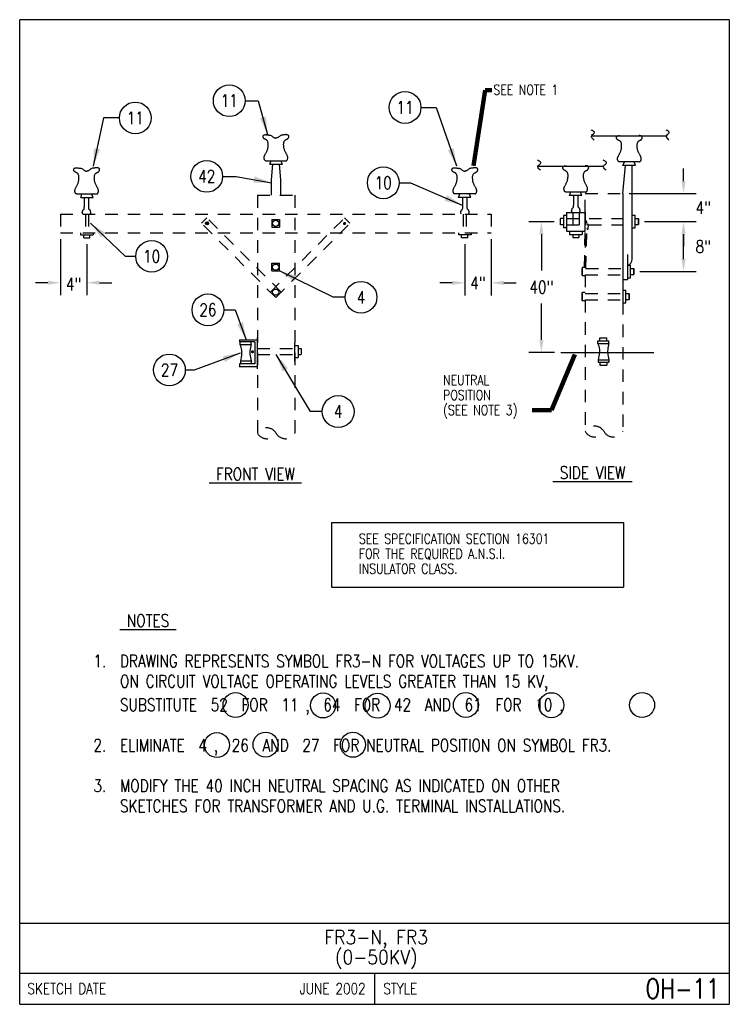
# Model space of a CAD drawing. Extents: x 0 to 7.1, y 0 to 9.85.
import ezdxf
from ezdxf.enums import TextEntityAlignment as Align

# ---------------------------------------------------------------- set-up
doc = ezdxf.new("R2010")
doc.units = 0
doc.header["$MEASUREMENT"] = 0
doc.linetypes.add('HIDDEN2', pattern=[0.1875, 0.125, -0.0625])
doc.layers.add('E-DETL', color=2, linetype='CONTINUOUS')
doc.layers.add('E-DETL-TEXT', color=3, linetype='CONTINUOUS')
doc.styles.add('ROMANS', font='ROMANS.SHX', dxfattribs={"width": 0.8})
doc.styles.get("Standard").update_dxf_attribs({"font": 'ROMANS.SHX', "width": 0.8, "height": 0.125})
doc.dimstyles.get("Standard").update_dxf_attribs({"dimtxt": 0.18, "dimasz": 0.18, "dimexe": 0.18, "dimexo": 0.0625, "dimgap": 0.09, "dimtad": 0, "dimtih": 1, "dimtoh": 1, "dimdec": 4, "dimzin": 0, "dimdsep": 46, "dimtxsty": 'Standard', "dimcen": 0.09, "dimadec": 0, "dimazin": 0, "dimtfac": 1, "dimtdec": 4, "dimtofl": 0, "dimtmove": 0, "dimatfit": 3, "dimfxl": 0, "dimtolj": 1, "dimtzin": 0, "dimarcsym": 0})

msp = doc.modelspace()

# ---------------------------------------------------------------- linework, layer by layer
at = {"layer": 'E-DETL'}
for p, q in [((7.1036, 9.8484), (0, 9.8484)), ((0, 0), (0, 9.8484)), ((7.1036, 9.8484), (7.1036, 0)), ((5.7313, 8.6878), (6.4813, 8.6878)), ((5.1893, 8.3835), (5.8462, 8.3835)), ((5.4433, 7.8901), (5.4433, 7.7651)), ((5.4745, 7.8901), (5.4433, 7.8901)), ((5.4745, 7.9213), (5.4745, 7.7338)), ((5.4745, 7.9213), (5.662, 7.9213)), ((5.662, 7.7338), (5.662, 7.9213)), ((6.1308, 7.8919), (6.162, 7.8919)), ((6.162, 7.7669), (6.162, 7.8919)), ((2.5253, 7.849), (2.5253, 7.7724)), ((2.5253, 7.849), (2.6018, 7.849)), ((2.6018, 7.849), (2.6018, 7.7724)), ((5.412, 7.8588), (5.412, 7.7972)), ((5.4433, 7.8588), (5.412, 7.8588)), ((5.4433, 7.7972), (5.4122, 7.7972)), ((6.162, 7.8597), (6.193, 7.8597)), ((6.162, 7.7982), (6.1933, 7.7982)), ((6.1933, 7.8597), (6.1933, 7.7982)), ((6.1933, 7.7982), (6.1933, 7.8597)), ((2.5253, 7.7724), (2.6018, 7.7724)), ((5.4745, 7.7651), (5.4433, 7.7651)), ((5.4745, 7.7338), (5.662, 7.7338)), ((6.1308, 7.7669), (6.162, 7.7669)), ((5.6308, 7.0372), (5.6308, 7.1188)), ((5.6308, 7.1088), (5.6308, 7.0472)), ((5.662, 7.1188), (5.631, 7.1188)), ((6.037, 7.1677), (6.037, 7.0153)), ((6.037, 7.1419), (6.0683, 7.1419)), ((6.0683, 7.0169), (6.0683, 7.1419)), ((6.0683, 7.1097), (6.0993, 7.1097)), ((6.0995, 7.0482), (6.0995, 7.1097)), ((6.0995, 7.1097), (6.0995, 7.0482)), ((5.662, 7.0372), (5.6308, 7.0372)), ((6.037, 7.0169), (6.0683, 7.0169)), ((6.0683, 7.0482), (6.0995, 7.0482)), ((2.755, 6.4321), (2.755, 6.617)), ((5.4169, 6.5196), (6.3473, 6.5196)), ((3.1224, 4.8205), (6.0438, 4.8205)), ((3.1224, 4.8205), (3.1224, 4.1714)), ((6.0438, 4.8205), (6.0438, 4.1714)), ((3.1224, 4.1714), (6.0438, 4.1714)), ((0, 0.8125), (7.1036, 0.8125)), ((0, 0.3125), (7.1036, 0.3125)), ((3.5518, 0.3125), (3.5518, 0)), ((0, 0), (7.1036, 0))]:
    msp.add_line(p, q, dxfattribs=at)
at = {"layer": 'E-DETL', "color": 4}
for p, q in [((2.4641, 8.4369), (2.6634, 8.4369)), ((2.5054, 8.4017), (2.5173, 8.4362)), ((2.5054, 8.4017), (2.6295, 8.4017)), ((2.5206, 8.2482), (2.534, 8.4017)), ((2.6143, 8.2482), (2.6009, 8.4017)), ((2.6295, 8.4017), (2.6148, 8.4372)), ((6.2042, 8.4267), (6.0049, 8.4267)), ((6.037, 8.1088), (6.0638, 8.3888)), ((6.0388, 8.3916), (6.0535, 8.4271)), ((6.1628, 8.3916), (6.0388, 8.3916)), ((6.1308, 7.4521), (6.1308, 8.3888)), ((6.1628, 8.3916), (6.151, 8.4261)), ((2.5206, 8.092), (2.5206, 8.2482)), ((2.6143, 8.092), (2.6143, 8.2482)), ((0.5694, 8.1056), (0.7687, 8.1056)), ((0.6108, 8.0704), (0.6227, 8.1049)), ((0.7348, 8.0704), (0.7202, 8.1059)), ((4.5576, 8.1056), (4.3583, 8.1056)), ((4.3922, 8.0704), (4.4069, 8.1059)), ((4.5163, 8.0704), (4.5044, 8.1049)), ((5.6675, 8.1247), (5.4682, 8.1247)), ((5.5022, 8.0895), (5.5168, 8.125)), ((5.6262, 8.0895), (5.5022, 8.0895)), ((5.6262, 8.0895), (5.6143, 8.124)), ((6.037, 8.1088), (6.037, 7.2495)), ((0.6108, 8.0704), (0.7348, 8.0704)), ((4.5163, 8.0704), (4.3922, 8.0704)), ((0.6092, 7.717), (0.6092, 7.6973)), ((0.6092, 7.6973), (0.7342, 7.6973)), ((0.6413, 7.666), (0.6413, 7.6973)), ((0.7038, 7.666), (0.7038, 7.6973)), ((0.7342, 7.717), (0.7342, 7.6973)), ((4.3928, 7.717), (4.3928, 7.6973)), ((4.5178, 7.6973), (4.3928, 7.6973)), ((4.4232, 7.666), (4.4232, 7.6973)), ((4.4857, 7.666), (4.4857, 7.6973)), ((4.5178, 7.717), (4.5178, 7.6973)), ((5.5044, 7.7325), (5.5044, 7.7013)), ((5.5044, 7.7013), (5.6294, 7.7013)), ((5.5357, 7.7013), (5.5357, 7.67)), ((5.5973, 7.7013), (5.5973, 7.6702)), ((5.6294, 7.7325), (5.6294, 7.7013)), ((0.6413, 7.666), (0.7038, 7.666)), ((4.4857, 7.666), (4.4232, 7.666)), ((5.5357, 7.67), (5.5973, 7.67)), ((6.0839, 7.4995), (6.0839, 7.2495)), ((2.5253, 7.3349), (2.5253, 7.4115)), ((2.5253, 7.4115), (2.6018, 7.4115)), ((2.6018, 7.3349), (2.6018, 7.4115)), ((6.0839, 7.3919), (6.1151, 7.3919)), ((6.1151, 7.2669), (6.1151, 7.3919)), ((2.5253, 7.3349), (2.6018, 7.3349)), ((5.6308, 7.3688), (5.6308, 7.2872)), ((5.6308, 7.2972), (5.6308, 7.3588)), ((5.662, 7.3688), (5.631, 7.3688)), ((6.1151, 7.3597), (6.1462, 7.3597)), ((6.1151, 7.2982), (6.1464, 7.2982)), ((6.1464, 7.3597), (6.1464, 7.2982)), ((6.1464, 7.2982), (6.1464, 7.3597)), ((5.662, 7.2872), (5.6308, 7.2872)), ((6.037, 7.2495), (6.0839, 7.2495)), ((6.0839, 7.2669), (6.1151, 7.2669)), ((2.3541, 6.6264), (2.1993, 6.6264)), ((2.2008, 6.6466), (2.3773, 6.6466)), ((2.2008, 6.6466), (2.2008, 6.6264)), ((2.2046, 6.5999), (2.3166, 6.5999)), ((2.2057, 6.5991), (2.2057, 6.6263)), ((2.3158, 6.5999), (2.3158, 6.6264)), ((2.3541, 6.6264), (2.3541, 6.407)), ((2.3795, 6.3575), (2.3795, 6.6707)), ((5.7864, 6.6109), (5.8984, 6.6109)), ((5.7876, 6.61), (5.7876, 6.6372)), ((5.7876, 6.6372), (5.8977, 6.6372)), ((5.8076, 6.6372), (5.8076, 6.6672)), ((5.8076, 6.6672), (5.8776, 6.6672)), ((5.8776, 6.6372), (5.8776, 6.6672)), ((5.8977, 6.6109), (5.8977, 6.6373)), ((2.755, 6.5899), (2.7862, 6.5899)), ((2.7862, 6.5899), (2.7862, 6.469)), ((2.7862, 6.5607), (2.8175, 6.5607)), ((2.8175, 6.5607), (2.8175, 6.4982)), ((2.3541, 6.407), (2.1993, 6.407)), ((2.1993, 6.407), (2.1993, 6.3783)), ((2.2088, 6.4345), (2.2088, 6.4132)), ((2.2096, 6.436), (2.3167, 6.436)), ((2.3166, 6.4368), (2.3166, 6.4097)), ((2.755, 6.469), (2.7862, 6.469)), ((2.7862, 6.4982), (2.8175, 6.4982)), ((5.7907, 6.4454), (5.7907, 6.4241)), ((5.7907, 6.4241), (5.8984, 6.4241)), ((5.7914, 6.4469), (5.8986, 6.4469)), ((5.8076, 6.4218), (5.8076, 6.3918)), ((5.8776, 6.4218), (5.8776, 6.3918)), ((5.8984, 6.4477), (5.8984, 6.4241)), ((2.1971, 6.3783), (2.3795, 6.3783)), ((5.8076, 6.3918), (5.8776, 6.3918))]:
    msp.add_line(p, q, dxfattribs=at)
at = {"layer": 'E-DETL', "linetype": 'HIDDEN2'}
for p, q in [((2.38, 8.092), (2.38, 5.7115)), ((2.38, 8.092), (2.755, 8.092)), ((2.755, 8.092), (2.755, 5.7115)), ((5.662, 7.9213), (5.662, 8.1088)), ((5.662, 8.1088), (6.037, 8.1088)), ((0.4073, 7.9045), (4.7198, 7.9045)), ((0.4073, 7.9045), (0.4073, 7.717)), ((4.7198, 7.9045), (4.7198, 7.717)), ((5.662, 7.9213), (5.662, 7.3688)), ((1.8209, 7.8117), (1.875, 7.8658)), ((2.5635, 7.0691), (1.8209, 7.8117)), ((2.6176, 7.1232), (1.875, 7.8658)), ((2.5094, 7.1232), (3.252, 7.8658)), ((2.5635, 7.0691), (3.3061, 7.8117)), ((3.252, 7.8658), (3.3061, 7.8117)), ((5.4745, 7.8588), (6.037, 7.8588)), ((5.4745, 7.7963), (6.037, 7.7963)), ((5.6534, 7.3688), (5.6631, 7.8263)), ((5.6684, 7.3588), (5.6783, 7.826)), ((5.6921, 7.7603), (5.6928, 7.7936)), ((0.4073, 7.717), (4.7198, 7.717)), ((5.662, 7.2972), (5.662, 7.1088)), ((6.037, 7.2495), (6.037, 5.7284)), ((5.662, 7.1088), (6.037, 7.1088)), ((5.662, 7.0463), (6.037, 7.0463)), ((5.662, 7.0463), (5.662, 5.7284))]:
    msp.add_line(p, q, dxfattribs=at)
at = {"layer": 'E-DETL', "color": 4, "linetype": 'HIDDEN2'}
for p, q in [((0.6573, 7.9045), (0.6573, 7.717)), ((0.6885, 7.9045), (0.6885, 7.717)), ((4.4385, 7.9045), (4.4385, 7.717)), ((4.4698, 7.9045), (4.4698, 7.717)), ((5.537, 7.9213), (5.537, 7.7338)), ((5.5995, 7.9213), (5.5995, 7.7338)), ((5.662, 7.2963), (6.037, 7.2963)), ((5.6684, 7.3588), (6.037, 7.3588)), ((2.38, 6.5607), (2.755, 6.5607)), ((2.38, 6.4982), (2.755, 6.4982))]:
    msp.add_line(p, q, dxfattribs=at)
at = {"layer": 'E-DETL', "color": 4}
for points in [[(2.4641, 8.4369), (2.4625, 8.4371), (2.4609, 8.4374), (2.4593, 8.4379), (2.4578, 8.4387), (2.4561, 8.4399), (2.4545, 8.4418), (2.4528, 8.4443), (2.4513, 8.4472), (2.4499, 8.4505), (2.4487, 8.4542), (2.4477, 8.4581), (2.4471, 8.4623), (2.4468, 8.4666), (2.4469, 8.471), (2.4475, 8.4754), (2.4485, 8.4799), (2.4499, 8.4844), (2.4516, 8.489), (2.4537, 8.4936), (2.4562, 8.4984), (2.4588, 8.5034), (2.4617, 8.5085), (2.4647, 8.5138), (2.4677, 8.5193), (2.4706, 8.525), (2.4735, 8.531), (2.4761, 8.5371), (2.4786, 8.5433), (2.4807, 8.5494), (2.4825, 8.5553), (2.484, 8.561), (2.4851, 8.5665), (2.4859, 8.5721), (2.4866, 8.5779), (2.4871, 8.5839), (2.4875, 8.5903), (2.4878, 8.597), (2.4878, 8.6037), (2.4875, 8.6103), (2.4867, 8.6166), (2.4855, 8.6225), (2.4838, 8.6278), (2.4817, 8.6326), (2.4792, 8.6368), (2.4764, 8.6404), (2.4733, 8.6434), (2.47, 8.6458), (2.4666, 8.6479), (2.4632, 8.6496), (2.46, 8.6511), (2.4569, 8.6524), (2.4541, 8.6537), (2.4515, 8.655), (2.4492, 8.6563), (2.4472, 8.6577), (2.4455, 8.6593), (2.444, 8.6609), (2.4428, 8.6626), (2.4416, 8.6644), (2.4405, 8.6661), (2.4394, 8.6678), (2.4384, 8.6695), (2.4374, 8.6714), (2.4367, 8.6733), (2.4361, 8.6755), (2.4357, 8.678), (2.4357, 8.6806), (2.436, 8.6833), (2.4368, 8.686), (2.4381, 8.6885), (2.4401, 8.6909), (2.4425, 8.693), (2.4454, 8.6948), (2.4486, 8.6963), (2.4521, 8.6975), (2.4558, 8.6982), (2.4596, 8.6987), (2.4634, 8.6987), (2.4672, 8.6985), (2.4708, 8.698)], [(2.4708, 8.698), (2.4743, 8.6974), (2.4779, 8.6968), (2.4818, 8.6963), (2.486, 8.6958), (2.4906, 8.6953), (2.4957, 8.6948), (2.5012, 8.6942), (2.5068, 8.6933), (2.5123, 8.6919), (2.5175, 8.6898), (2.5223, 8.6869), (2.5267, 8.6835), (2.5308, 8.6799), (2.5349, 8.6764), (2.539, 8.6733), (2.5432, 8.6708), (2.5474, 8.6689), (2.5513, 8.6675), (2.5549, 8.6665), (2.5579, 8.6656), (2.5602, 8.6648), (2.562, 8.6642), (2.5633, 8.6635), (2.5643, 8.6629), (2.5651, 8.6623)], [(2.6595, 8.698), (2.656, 8.6974), (2.6523, 8.6968), (2.6485, 8.6963), (2.6443, 8.6958), (2.6397, 8.6953), (2.6345, 8.6948), (2.6291, 8.6942), (2.6235, 8.6933), (2.618, 8.6919), (2.6128, 8.6898), (2.608, 8.6869), (2.6036, 8.6835), (2.5994, 8.6799), (2.5954, 8.6764), (2.5913, 8.6733), (2.5871, 8.6708), (2.5829, 8.6689), (2.579, 8.6675), (2.5754, 8.6665), (2.5724, 8.6656), (2.57, 8.6648), (2.5683, 8.6642), (2.567, 8.6635), (2.566, 8.6629), (2.5651, 8.6623)], [(2.6662, 8.4369), (2.6678, 8.4371), (2.6694, 8.4374), (2.6709, 8.4379), (2.6725, 8.4387), (2.6741, 8.4399), (2.6758, 8.4418), (2.6774, 8.4443), (2.679, 8.4472), (2.6804, 8.4505), (2.6816, 8.4542), (2.6826, 8.4581), (2.6832, 8.4623), (2.6834, 8.4666), (2.6833, 8.471), (2.6828, 8.4754), (2.6818, 8.4799), (2.6804, 8.4844), (2.6786, 8.489), (2.6765, 8.4936), (2.6741, 8.4984), (2.6714, 8.5034), (2.6686, 8.5085), (2.6656, 8.5138), (2.6626, 8.5193), (2.6597, 8.525), (2.6568, 8.531), (2.6542, 8.5371), (2.6517, 8.5433), (2.6496, 8.5494), (2.6478, 8.5553), (2.6463, 8.561), (2.6452, 8.5665), (2.6443, 8.5721), (2.6437, 8.5779), (2.6432, 8.5839), (2.6428, 8.5903), (2.6425, 8.597), (2.6425, 8.6037), (2.6428, 8.6103), (2.6435, 8.6166), (2.6448, 8.6225), (2.6465, 8.6278), (2.6486, 8.6326), (2.6511, 8.6368), (2.6539, 8.6404), (2.657, 8.6434), (2.6603, 8.6458), (2.6637, 8.6479), (2.6671, 8.6496), (2.6703, 8.6511), (2.6734, 8.6524), (2.6762, 8.6537), (2.6788, 8.655), (2.681, 8.6563), (2.6831, 8.6577), (2.6848, 8.6593), (2.6862, 8.6609), (2.6875, 8.6626), (2.6887, 8.6644), (2.6898, 8.6661), (2.6909, 8.6678), (2.6919, 8.6695), (2.6928, 8.6714), (2.6936, 8.6733), (2.6942, 8.6755), (2.6946, 8.678), (2.6946, 8.6806), (2.6943, 8.6833), (2.6935, 8.686), (2.6921, 8.6885), (2.6902, 8.6909), (2.6878, 8.693), (2.6849, 8.6948), (2.6817, 8.6963), (2.6782, 8.6975), (2.6745, 8.6982), (2.6707, 8.6987), (2.6669, 8.6987), (2.6631, 8.6985), (2.6595, 8.698)], [(6.0021, 8.4267), (6.0005, 8.427), (5.9989, 8.4273), (5.9974, 8.4277), (5.9958, 8.4285), (5.9941, 8.4298), (5.9925, 8.4317), (5.9908, 8.4341), (5.9893, 8.4371), (5.9879, 8.4404), (5.9867, 8.4441), (5.9857, 8.448), (5.9851, 8.4521), (5.9848, 8.4564), (5.985, 8.4608), (5.9855, 8.4653), (5.9865, 8.4698), (5.9879, 8.4743), (5.9896, 8.4789), (5.9918, 8.4835), (5.9942, 8.4883), (5.9968, 8.4932), (5.9997, 8.4984), (6.0027, 8.5037), (6.0057, 8.5092), (6.0086, 8.5149), (6.0115, 8.5209), (6.0141, 8.527), (6.0166, 8.5331), (6.0187, 8.5392), (6.0205, 8.5452), (6.022, 8.5508), (6.0231, 8.5564), (6.0239, 8.562), (6.0246, 8.5677), (6.0251, 8.5738), (6.0255, 8.5802), (6.0258, 8.5869), (6.0258, 8.5936), (6.0255, 8.6002), (6.0247, 8.6065), (6.0235, 8.6124), (6.0218, 8.6177), (6.0197, 8.6225), (6.0172, 8.6267), (6.0144, 8.6302), (6.0113, 8.6332), (6.008, 8.6357), (6.0046, 8.6377), (6.0012, 8.6395), (5.998, 8.6409), (5.9949, 8.6423), (5.9921, 8.6436), (5.9895, 8.6449), (5.9872, 8.6462), (5.9852, 8.6476), (5.9835, 8.6491), (5.9821, 8.6508), (5.9808, 8.6525), (5.9796, 8.6542), (5.9785, 8.656), (5.9774, 8.6577), (5.9764, 8.6594), (5.9755, 8.6612), (5.9747, 8.6632), (5.9741, 8.6654), (5.9737, 8.6678), (5.9737, 8.6705), (5.974, 8.6732), (5.9748, 8.6758), (5.9762, 8.6784), (5.9781, 8.6808), (5.9805, 8.6829), (5.9834, 8.6847), (5.9866, 8.6862), (5.9901, 8.6873), (5.9938, 8.6881), (5.9976, 8.6885), (6.0014, 8.6886), (6.0052, 8.6884), (6.0088, 8.6878)], [(6.2042, 8.4267), (6.2058, 8.427), (6.2074, 8.4273), (6.2089, 8.4277), (6.2105, 8.4285), (6.2122, 8.4298), (6.2138, 8.4317), (6.2155, 8.4341), (6.217, 8.4371), (6.2184, 8.4404), (6.2196, 8.4441), (6.2206, 8.448), (6.2212, 8.4521), (6.2215, 8.4564), (6.2213, 8.4608), (6.2208, 8.4653), (6.2198, 8.4698), (6.2184, 8.4743), (6.2167, 8.4789), (6.2145, 8.4835), (6.2121, 8.4883), (6.2095, 8.4932), (6.2066, 8.4984), (6.2036, 8.5037), (6.2006, 8.5092), (6.1977, 8.5149), (6.1948, 8.5209), (6.1922, 8.527), (6.1897, 8.5331), (6.1876, 8.5392), (6.1858, 8.5452), (6.1843, 8.5508), (6.1832, 8.5564), (6.1824, 8.562), (6.1817, 8.5677), (6.1812, 8.5738), (6.1808, 8.5802), (6.1805, 8.5869), (6.1805, 8.5936), (6.1808, 8.6002), (6.1816, 8.6065), (6.1828, 8.6124), (6.1845, 8.6177), (6.1866, 8.6225), (6.1891, 8.6267), (6.1919, 8.6302), (6.195, 8.6332), (6.1983, 8.6357), (6.2017, 8.6377), (6.2051, 8.6395), (6.2083, 8.6409), (6.2114, 8.6423), (6.2142, 8.6436), (6.2168, 8.6449), (6.2191, 8.6462), (6.2211, 8.6476), (6.2228, 8.6491), (6.2242, 8.6508), (6.2255, 8.6525), (6.2267, 8.6542), (6.2278, 8.656), (6.2289, 8.6577), (6.2299, 8.6594), (6.2308, 8.6612), (6.2316, 8.6632), (6.2322, 8.6654), (6.2326, 8.6678), (6.2326, 8.6705), (6.2323, 8.6732), (6.2315, 8.6758), (6.2301, 8.6784), (6.2282, 8.6808), (6.2258, 8.6829), (6.2229, 8.6847), (6.2197, 8.6862), (6.2162, 8.6873), (6.2125, 8.6881), (6.2087, 8.6885), (6.2049, 8.6886), (6.2011, 8.6884), (6.1975, 8.6878)], [(5.4655, 8.1247), (5.4639, 8.1249), (5.4623, 8.1252), (5.4607, 8.1257), (5.4591, 8.1265), (5.4575, 8.1278), (5.4558, 8.1297), (5.4542, 8.1321), (5.4526, 8.135), (5.4512, 8.1384), (5.45, 8.142), (5.4491, 8.146), (5.4485, 8.1501), (5.4482, 8.1544), (5.4483, 8.1588), (5.4488, 8.1633), (5.4498, 8.1677), (5.4512, 8.1722), (5.453, 8.1768), (5.4551, 8.1815), (5.4575, 8.1863), (5.4602, 8.1912), (5.4631, 8.1963), (5.466, 8.2016), (5.469, 8.2071), (5.472, 8.2129), (5.4748, 8.2188), (5.4775, 8.225), (5.4799, 8.2311), (5.4821, 8.2372), (5.4839, 8.2431), (5.4853, 8.2488), (5.4864, 8.2544), (5.4873, 8.26), (5.4879, 8.2657), (5.4885, 8.2717), (5.4889, 8.2781), (5.4891, 8.2848), (5.4892, 8.2916), (5.4888, 8.2982), (5.4881, 8.3045), (5.4869, 8.3103), (5.4852, 8.3156), (5.4831, 8.3204), (5.4806, 8.3246), (5.4777, 8.3282), (5.4746, 8.3312), (5.4713, 8.3337), (5.468, 8.3357), (5.4646, 8.3374), (5.4613, 8.3389), (5.4583, 8.3403), (5.4555, 8.3416), (5.4529, 8.3428), (5.4506, 8.3442), (5.4486, 8.3456), (5.4469, 8.3471), (5.4454, 8.3487), (5.4441, 8.3504), (5.4429, 8.3522), (5.4419, 8.3539), (5.4408, 8.3556), (5.4397, 8.3574), (5.4388, 8.3592), (5.438, 8.3612), (5.4374, 8.3633), (5.4371, 8.3658), (5.437, 8.3684), (5.4374, 8.3711), (5.4382, 8.3738), (5.4395, 8.3764), (5.4414, 8.3787), (5.4439, 8.3808), (5.4467, 8.3827), (5.45, 8.3841), (5.4535, 8.3853), (5.4572, 8.3861), (5.461, 8.3865), (5.4648, 8.3866), (5.4685, 8.3863), (5.4721, 8.3858)], [(5.6675, 8.1247), (5.6691, 8.1249), (5.6707, 8.1252), (5.6723, 8.1257), (5.6739, 8.1265), (5.6755, 8.1278), (5.6772, 8.1297), (5.6788, 8.1321), (5.6804, 8.135), (5.6818, 8.1384), (5.683, 8.142), (5.6839, 8.146), (5.6845, 8.1501), (5.6848, 8.1544), (5.6847, 8.1588), (5.6842, 8.1633), (5.6832, 8.1677), (5.6818, 8.1722), (5.68, 8.1768), (5.6779, 8.1815), (5.6755, 8.1863), (5.6728, 8.1912), (5.6699, 8.1963), (5.667, 8.2016), (5.664, 8.2071), (5.661, 8.2129), (5.6582, 8.2188), (5.6555, 8.225), (5.6531, 8.2311), (5.6509, 8.2372), (5.6491, 8.2431), (5.6477, 8.2488), (5.6466, 8.2544), (5.6457, 8.26), (5.6451, 8.2657), (5.6445, 8.2717), (5.6441, 8.2781), (5.6439, 8.2848), (5.6438, 8.2916), (5.6442, 8.2982), (5.6449, 8.3045), (5.6461, 8.3103), (5.6478, 8.3156), (5.6499, 8.3204), (5.6524, 8.3246), (5.6553, 8.3282), (5.6584, 8.3312), (5.6617, 8.3337), (5.665, 8.3357), (5.6684, 8.3374), (5.6717, 8.3389), (5.6747, 8.3403), (5.6775, 8.3416), (5.6801, 8.3428), (5.6824, 8.3442), (5.6844, 8.3456), (5.6861, 8.3471), (5.6876, 8.3487), (5.6889, 8.3504), (5.69, 8.3522), (5.6911, 8.3539), (5.6922, 8.3556), (5.6933, 8.3574), (5.6942, 8.3592), (5.695, 8.3612), (5.6956, 8.3633), (5.6959, 8.3658), (5.696, 8.3684), (5.6956, 8.3711), (5.6948, 8.3738), (5.6935, 8.3764), (5.6916, 8.3787), (5.6891, 8.3808), (5.6863, 8.3827), (5.683, 8.3841), (5.6795, 8.3853), (5.6758, 8.3861), (5.672, 8.3865), (5.6682, 8.3866), (5.6645, 8.3863), (5.6609, 8.3858)], [(0.5694, 8.1056), (0.5678, 8.1058), (0.5663, 8.1061), (0.5647, 8.1066), (0.5631, 8.1074), (0.5615, 8.1087), (0.5598, 8.1106), (0.5582, 8.113), (0.5566, 8.1159), (0.5552, 8.1192), (0.554, 8.1229), (0.5531, 8.1268), (0.5524, 8.131), (0.5522, 8.1353), (0.5523, 8.1397), (0.5528, 8.1442), (0.5538, 8.1486), (0.5552, 8.1531), (0.557, 8.1577), (0.5591, 8.1624), (0.5615, 8.1672), (0.5642, 8.1721), (0.567, 8.1772), (0.57, 8.1825), (0.573, 8.188), (0.576, 8.1938), (0.5788, 8.1997), (0.5815, 8.2058), (0.5839, 8.212), (0.5861, 8.2181), (0.5879, 8.224), (0.5893, 8.2297), (0.5904, 8.2353), (0.5913, 8.2408), (0.5919, 8.2466), (0.5924, 8.2526), (0.5929, 8.259), (0.5931, 8.2657), (0.5931, 8.2724), (0.5928, 8.2791), (0.5921, 8.2854), (0.5908, 8.2912), (0.5892, 8.2965), (0.587, 8.3013), (0.5846, 8.3055), (0.5817, 8.3091), (0.5786, 8.3121), (0.5753, 8.3146), (0.5719, 8.3166), (0.5686, 8.3183), (0.5653, 8.3198), (0.5623, 8.3212), (0.5594, 8.3225), (0.5569, 8.3237), (0.5546, 8.325), (0.5526, 8.3265), (0.5509, 8.328), (0.5494, 8.3296), (0.5481, 8.3313), (0.5469, 8.3331), (0.5458, 8.3348), (0.5448, 8.3365), (0.5437, 8.3383), (0.5428, 8.3401), (0.542, 8.3421), (0.5414, 8.3442), (0.541, 8.3467), (0.541, 8.3493), (0.5413, 8.352), (0.5422, 8.3547), (0.5435, 8.3573), (0.5454, 8.3596), (0.5478, 8.3617), (0.5507, 8.3635), (0.5539, 8.365), (0.5575, 8.3662), (0.5611, 8.367), (0.5649, 8.3674), (0.5688, 8.3675), (0.5725, 8.3672), (0.5761, 8.3667)], [(0.5761, 8.3667), (0.5796, 8.3661), (0.5833, 8.3655), (0.5871, 8.365), (0.5913, 8.3645), (0.596, 8.364), (0.6011, 8.3635), (0.6065, 8.3629), (0.6121, 8.362), (0.6176, 8.3606), (0.6228, 8.3585), (0.6276, 8.3556), (0.632, 8.3522), (0.6362, 8.3486), (0.6403, 8.3451), (0.6443, 8.342), (0.6485, 8.3395), (0.6527, 8.3377), (0.6567, 8.3363), (0.6602, 8.3352), (0.6633, 8.3343), (0.6656, 8.3336), (0.6673, 8.3329), (0.6686, 8.3322), (0.6696, 8.3316), (0.6705, 8.331)], [(0.7649, 8.3667), (0.7613, 8.3661), (0.7577, 8.3655), (0.7538, 8.365), (0.7496, 8.3645), (0.745, 8.364), (0.7399, 8.3635), (0.7344, 8.3629), (0.7289, 8.362), (0.7233, 8.3606), (0.7181, 8.3585), (0.7134, 8.3556), (0.7089, 8.3522), (0.7048, 8.3486), (0.7007, 8.3451), (0.6966, 8.342), (0.6924, 8.3395), (0.6883, 8.3377), (0.6843, 8.3363), (0.6807, 8.3352), (0.6777, 8.3343), (0.6754, 8.3336), (0.6736, 8.3329), (0.6723, 8.3322), (0.6713, 8.3316), (0.6705, 8.331)], [(0.7715, 8.1056), (0.7731, 8.1058), (0.7747, 8.1061), (0.7763, 8.1066), (0.7779, 8.1074), (0.7795, 8.1087), (0.7811, 8.1106), (0.7828, 8.113), (0.7843, 8.1159), (0.7858, 8.1192), (0.787, 8.1229), (0.7879, 8.1268), (0.7885, 8.131), (0.7888, 8.1353), (0.7887, 8.1397), (0.7881, 8.1442), (0.7872, 8.1486), (0.7858, 8.1531), (0.784, 8.1577), (0.7819, 8.1624), (0.7795, 8.1672), (0.7768, 8.1721), (0.7739, 8.1772), (0.771, 8.1825), (0.768, 8.188), (0.765, 8.1938), (0.7622, 8.1997), (0.7595, 8.2058), (0.7571, 8.212), (0.7549, 8.2181), (0.7531, 8.224), (0.7517, 8.2297), (0.7505, 8.2353), (0.7497, 8.2408), (0.749, 8.2466), (0.7485, 8.2526), (0.7481, 8.259), (0.7478, 8.2657), (0.7478, 8.2724), (0.7481, 8.2791), (0.7489, 8.2854), (0.7501, 8.2912), (0.7518, 8.2965), (0.7539, 8.3013), (0.7564, 8.3055), (0.7592, 8.3091), (0.7623, 8.3121), (0.7656, 8.3146), (0.769, 8.3166), (0.7724, 8.3183), (0.7757, 8.3198), (0.7787, 8.3212), (0.7815, 8.3225), (0.7841, 8.3237), (0.7864, 8.325), (0.7884, 8.3265), (0.7901, 8.328), (0.7916, 8.3296), (0.7929, 8.3313), (0.794, 8.3331), (0.7951, 8.3348), (0.7962, 8.3365), (0.7972, 8.3383), (0.7982, 8.3401), (0.799, 8.3421), (0.7996, 8.3442), (0.7999, 8.3467), (0.8, 8.3493), (0.7996, 8.352), (0.7988, 8.3547), (0.7975, 8.3573), (0.7956, 8.3596), (0.7931, 8.3617), (0.7902, 8.3635), (0.787, 8.365), (0.7835, 8.3662), (0.7798, 8.367), (0.776, 8.3674), (0.7722, 8.3675), (0.7685, 8.3672), (0.7649, 8.3667)], [(4.3555, 8.1056), (4.3539, 8.1058), (4.3523, 8.1061), (4.3508, 8.1066), (4.3492, 8.1074), (4.3476, 8.1087), (4.3459, 8.1106), (4.3443, 8.113), (4.3427, 8.1159), (4.3413, 8.1192), (4.3401, 8.1229), (4.3391, 8.1268), (4.3385, 8.131), (4.3383, 8.1353), (4.3384, 8.1397), (4.3389, 8.1442), (4.3399, 8.1486), (4.3413, 8.1531), (4.3431, 8.1577), (4.3452, 8.1624), (4.3476, 8.1672), (4.3503, 8.1721), (4.3531, 8.1772), (4.3561, 8.1825), (4.3591, 8.188), (4.362, 8.1938), (4.3649, 8.1997), (4.3675, 8.2058), (4.37, 8.212), (4.3721, 8.2181), (4.3739, 8.224), (4.3754, 8.2297), (4.3765, 8.2353), (4.3774, 8.2408), (4.378, 8.2466), (4.3785, 8.2526), (4.3789, 8.259), (4.3792, 8.2657), (4.3792, 8.2724), (4.3789, 8.2791), (4.3782, 8.2854), (4.3769, 8.2912), (4.3752, 8.2965), (4.3731, 8.3013), (4.3706, 8.3055), (4.3678, 8.3091), (4.3647, 8.3121), (4.3614, 8.3146), (4.358, 8.3166), (4.3546, 8.3183), (4.3514, 8.3198), (4.3483, 8.3212), (4.3455, 8.3225), (4.343, 8.3237), (4.3407, 8.325), (4.3387, 8.3265), (4.3369, 8.328), (4.3355, 8.3296), (4.3342, 8.3313), (4.333, 8.3331), (4.3319, 8.3348), (4.3308, 8.3365), (4.3298, 8.3383), (4.3289, 8.3401), (4.3281, 8.3421), (4.3275, 8.3442), (4.3271, 8.3467), (4.3271, 8.3493), (4.3274, 8.352), (4.3282, 8.3547), (4.3296, 8.3573), (4.3315, 8.3596), (4.3339, 8.3617), (4.3368, 8.3635), (4.34, 8.365), (4.3435, 8.3662), (4.3472, 8.367), (4.351, 8.3674), (4.3548, 8.3675), (4.3586, 8.3672), (4.3622, 8.3667)], [(4.3622, 8.3667), (4.3657, 8.3661), (4.3694, 8.3655), (4.3732, 8.365), (4.3774, 8.3645), (4.382, 8.364), (4.3872, 8.3635), (4.3926, 8.3629), (4.3982, 8.362), (4.4037, 8.3606), (4.4089, 8.3585), (4.4137, 8.3556), (4.4181, 8.3522), (4.4223, 8.3486), (4.4263, 8.3451), (4.4304, 8.342), (4.4346, 8.3395), (4.4388, 8.3377), (4.4427, 8.3363), (4.4463, 8.3352), (4.4493, 8.3343), (4.4517, 8.3336), (4.4534, 8.3329), (4.4547, 8.3322), (4.4557, 8.3316), (4.4566, 8.331)], [(4.5509, 8.3667), (4.5474, 8.3661), (4.5438, 8.3655), (4.5399, 8.365), (4.5357, 8.3645), (4.5311, 8.364), (4.526, 8.3635), (4.5205, 8.3629), (4.5149, 8.362), (4.5094, 8.3606), (4.5042, 8.3585), (4.4994, 8.3556), (4.495, 8.3522), (4.4909, 8.3486), (4.4868, 8.3451), (4.4827, 8.342), (4.4785, 8.3395), (4.4744, 8.3377), (4.4704, 8.3363), (4.4668, 8.3352), (4.4638, 8.3343), (4.4615, 8.3336), (4.4597, 8.3329), (4.4584, 8.3322), (4.4574, 8.3316), (4.4566, 8.331)], [(4.5576, 8.1056), (4.5592, 8.1058), (4.5608, 8.1061), (4.5624, 8.1066), (4.5639, 8.1074), (4.5656, 8.1087), (4.5672, 8.1106), (4.5689, 8.113), (4.5704, 8.1159), (4.5718, 8.1192), (4.5731, 8.1229), (4.574, 8.1268), (4.5746, 8.131), (4.5749, 8.1353), (4.5748, 8.1397), (4.5742, 8.1442), (4.5732, 8.1486), (4.5719, 8.1531), (4.5701, 8.1577), (4.568, 8.1624), (4.5655, 8.1672), (4.5629, 8.1721), (4.56, 8.1772), (4.557, 8.1825), (4.554, 8.188), (4.5511, 8.1938), (4.5482, 8.1997), (4.5456, 8.2058), (4.5431, 8.212), (4.541, 8.2181), (4.5392, 8.224), (4.5377, 8.2297), (4.5366, 8.2353), (4.5358, 8.2408), (4.5351, 8.2466), (4.5346, 8.2526), (4.5342, 8.259), (4.5339, 8.2657), (4.5339, 8.2724), (4.5342, 8.2791), (4.535, 8.2854), (4.5362, 8.2912), (4.5379, 8.2965), (4.54, 8.3013), (4.5425, 8.3055), (4.5453, 8.3091), (4.5484, 8.3121), (4.5517, 8.3146), (4.5551, 8.3166), (4.5585, 8.3183), (4.5617, 8.3198), (4.5648, 8.3212), (4.5676, 8.3225), (4.5702, 8.3237), (4.5725, 8.325), (4.5745, 8.3265), (4.5762, 8.328), (4.5777, 8.3296), (4.579, 8.3313), (4.5801, 8.3331), (4.5812, 8.3348), (4.5823, 8.3365), (4.5833, 8.3383), (4.5843, 8.3401), (4.585, 8.3421), (4.5856, 8.3442), (4.586, 8.3467), (4.586, 8.3493), (4.5857, 8.352), (4.5849, 8.3547), (4.5836, 8.3573), (4.5816, 8.3596), (4.5792, 8.3617), (4.5763, 8.3635), (4.5731, 8.365), (4.5696, 8.3662), (4.5659, 8.367), (4.5621, 8.3674), (4.5583, 8.3675), (4.5545, 8.3672), (4.5509, 8.3667)], [(5.53, 7.9256), (5.5289, 7.9268), (5.5279, 7.9281), (5.527, 7.9295), (5.5262, 7.9312), (5.5256, 7.933), (5.5253, 7.9352), (5.5252, 7.9378), (5.5254, 7.9407), (5.5259, 7.9439), (5.5267, 7.9474), (5.5278, 7.9512), (5.5292, 7.9551), (5.5307, 7.9587), (5.5323, 7.9619), (5.534, 7.9643), (5.5356, 7.9658), (5.5372, 7.9666), (5.5387, 7.9673), (5.5401, 7.9681), (5.5415, 7.9695), (5.5426, 7.9719), (5.5436, 7.9756), (5.5445, 7.9812), (5.5452, 7.9891), (5.5457, 7.9997), (5.5461, 8.0132), (5.5462, 8.0294), (5.5463, 8.0478), (5.5462, 8.0679), (5.5461, 8.0892)], [(5.6052, 7.9259), (5.6063, 7.9272), (5.6073, 7.9285), (5.6083, 7.9299), (5.6091, 7.9315), (5.6096, 7.9334), (5.61, 7.9356), (5.61, 7.9381), (5.6098, 7.941), (5.6093, 7.9442), (5.6085, 7.9478), (5.6074, 7.9516), (5.606, 7.9554), (5.6045, 7.9591), (5.6029, 7.9622), (5.6012, 7.9646), (5.5996, 7.9661), (5.598, 7.967), (5.5965, 7.9676), (5.5951, 7.9684), (5.5938, 7.9698), (5.5926, 7.9722), (5.5916, 7.976), (5.5907, 7.9816), (5.59, 7.9895), (5.5895, 8), (5.5892, 8.0136), (5.589, 8.0298), (5.589, 8.0482), (5.589, 8.0682), (5.5892, 8.0895)], [(0.6317, 7.9068), (0.6307, 7.9081), (0.6296, 7.9094), (0.6287, 7.9108), (0.6279, 7.9124), (0.6273, 7.9143), (0.627, 7.9165), (0.627, 7.919), (0.6272, 7.9219), (0.6277, 7.9251), (0.6285, 7.9287), (0.6296, 7.9325), (0.6309, 7.9363), (0.6325, 7.94), (0.6341, 7.9431), (0.6357, 7.9455), (0.6374, 7.947), (0.639, 7.9479), (0.6405, 7.9485), (0.6419, 7.9493), (0.6432, 7.9507), (0.6444, 7.9531), (0.6454, 7.9569), (0.6463, 7.9625), (0.647, 7.9703), (0.6475, 7.9809), (0.6478, 7.9945), (0.648, 8.0107), (0.648, 8.029), (0.648, 8.0491), (0.6478, 8.0704)], [(0.707, 7.9065), (0.7081, 7.9077), (0.7091, 7.909), (0.71, 7.9104), (0.7108, 7.912), (0.7114, 7.9139), (0.7117, 7.9161), (0.7118, 7.9187), (0.7116, 7.9216), (0.711, 7.9248), (0.7102, 7.9283), (0.7091, 7.9321), (0.7078, 7.936), (0.7063, 7.9396), (0.7047, 7.9428), (0.703, 7.9452), (0.7014, 7.9467), (0.6998, 7.9475), (0.6983, 7.9482), (0.6968, 7.949), (0.6955, 7.9504), (0.6944, 7.9528), (0.6933, 7.9565), (0.6925, 7.9621), (0.6918, 7.97), (0.6913, 7.9806), (0.6909, 7.9941), (0.6908, 8.0103), (0.6907, 8.0287), (0.6908, 8.0488), (0.6909, 8.0701)], [(4.42, 7.9065), (4.419, 7.9077), (4.418, 7.909), (4.417, 7.9104), (4.4162, 7.912), (4.4157, 7.9139), (4.4153, 7.9161), (4.4153, 7.9187), (4.4155, 7.9216), (4.416, 7.9248), (4.4168, 7.9283), (4.4179, 7.9321), (4.4193, 7.936), (4.4208, 7.9396), (4.4224, 7.9428), (4.4241, 7.9452), (4.4257, 7.9467), (4.4273, 7.9475), (4.4288, 7.9482), (4.4302, 7.949), (4.4315, 7.9504), (4.4327, 7.9528), (4.4337, 7.9565), (4.4346, 7.9621), (4.4353, 7.97), (4.4358, 7.9806), (4.4361, 7.9941), (4.4363, 8.0103), (4.4363, 8.0287), (4.4363, 8.0488), (4.4361, 8.0701)], [(4.4953, 7.9068), (4.4964, 7.9081), (4.4974, 7.9094), (4.4983, 7.9108), (4.4991, 7.9124), (4.4997, 7.9143), (4.5, 7.9165), (4.5001, 7.919), (4.4999, 7.9219), (4.4994, 7.9251), (4.4986, 7.9287), (4.4974, 7.9325), (4.4961, 7.9363), (4.4946, 7.94), (4.493, 7.9431), (4.4913, 7.9455), (4.4897, 7.947), (4.4881, 7.9479), (4.4866, 7.9485), (4.4851, 7.9493), (4.4838, 7.9507), (4.4827, 7.9531), (4.4816, 7.9569), (4.4808, 7.9625), (4.4801, 7.9703), (4.4796, 7.9809), (4.4792, 7.9945), (4.4791, 8.0107), (4.479, 8.029), (4.4791, 8.0491), (4.4792, 8.0704)], [(2.2046, 6.5999), (2.2095, 6.5854), (2.2141, 6.5707), (2.218, 6.5556), (2.2207, 6.5401), (2.222, 6.524), (2.2216, 6.507), (2.2197, 6.4895), (2.2167, 6.4714), (2.2129, 6.453), (2.2088, 6.4345)], [(2.3166, 6.5999), (2.3128, 6.5843), (2.3094, 6.5686), (2.3066, 6.5527), (2.3046, 6.5367), (2.304, 6.5205), (2.3047, 6.5039), (2.3066, 6.4872), (2.3095, 6.4702), (2.313, 6.4531), (2.3167, 6.436)], [(5.7864, 6.6109), (5.7914, 6.5963), (5.796, 6.5816), (5.7998, 6.5666), (5.8026, 6.551), (5.8039, 6.5349), (5.8034, 6.518), (5.8015, 6.5004), (5.7985, 6.4823), (5.7948, 6.464), (5.7907, 6.4454)], [(5.8984, 6.6109), (5.8947, 6.5952), (5.8912, 6.5795), (5.8884, 6.5637), (5.8865, 6.5476), (5.8858, 6.5314), (5.8865, 6.5148), (5.8885, 6.4981), (5.8914, 6.4811), (5.8948, 6.464), (5.8986, 6.4469)]]:
    msp.add_lwpolyline(points, dxfattribs=at)
at = {"layer": 'E-DETL'}
for points in [[(5.7492, 8.6441), (5.7407, 8.6522), (5.733, 8.6602), (5.7271, 8.6681), (5.7238, 8.6759), (5.7241, 8.6836), (5.7284, 8.6912), (5.7353, 8.6985), (5.743, 8.7055), (5.7495, 8.7121), (5.7531, 8.7184), (5.7524, 8.7241), (5.7478, 8.7295), (5.7404, 8.7347), (5.7311, 8.7396), (5.7208, 8.7444)], [(6.4992, 8.6441), (6.4907, 8.6522), (6.483, 8.6602), (6.4771, 8.6681), (6.4738, 8.6759), (6.4741, 8.6836), (6.4784, 8.6912), (6.4853, 8.6985), (6.493, 8.7055), (6.4995, 8.7121), (6.5031, 8.7184), (6.5024, 8.7241), (6.4978, 8.7295), (6.4904, 8.7347), (6.4811, 8.7396), (6.4708, 8.7444)], [(5.2126, 8.3421), (5.204, 8.3501), (5.1963, 8.3581), (5.1904, 8.3661), (5.1872, 8.3739), (5.1875, 8.3816), (5.1918, 8.3891), (5.1987, 8.3964), (5.2063, 8.4034), (5.2129, 8.4101), (5.2165, 8.4163), (5.2157, 8.4221), (5.2112, 8.4275), (5.2038, 8.4326), (5.1944, 8.4375), (5.1841, 8.4424)], [(5.8695, 8.3421), (5.8609, 8.3501), (5.8532, 8.3581), (5.8473, 8.3661), (5.8441, 8.3739), (5.8444, 8.3816), (5.8487, 8.3891), (5.8556, 8.3964), (5.8632, 8.4034), (5.8698, 8.4101), (5.8734, 8.4163), (5.8727, 8.4221), (5.8681, 8.4275), (5.8607, 8.4326), (5.8513, 8.4375), (5.841, 8.4424)]]:
    msp.add_lwpolyline(points, dxfattribs=at)
at = {"layer": 'E-DETL', "const_width": 0.0156}
for points in [[(1.8659, 7.8094, 1), (1.8815, 7.8094, 1)], [(3.2446, 7.8094, 1), (3.2602, 7.8094, 1)]]:
    msp.add_lwpolyline(points, format="xyb", close=True, dxfattribs=at)
at = {"layer": 'E-DETL', "color": 4, "const_width": 0.0156}
msp.add_lwpolyline([(2.3225, 6.5273, 1), (2.3382, 6.5273, 1)], format="xyb", close=True, dxfattribs=at)
at = {"layer": 'E-DETL'}
for centre, radius in [((1.876, 7.8107), 0.0156), ((2.5635, 7.8107), 0.0312), ((2.5635, 7.1232), 0.0312)]:
    msp.add_circle(centre, radius, dxfattribs=at)
at = {"layer": 'E-DETL', "color": 4}
msp.add_circle((2.5635, 7.3732), 0.0312, dxfattribs=at)
at = {"layer": 'E-DETL', "linetype": 'HIDDEN2'}
for centre, radius, start, end in [((5.6707, 7.8256), 0.00762, 2.53334, 175.04362), ((5.6852, 7.7932), 0.00762, 2.53334, 175.04362), ((5.6845, 7.7607), 0.00762, 184.95607, 357.46637), ((2.4737, 5.6574), 0.1083, 30, 150), ((5.7558, 5.6743), 0.1083, 30, 150), ((5.7558, 5.7825), 0.1083, 210, 330), ((5.9433, 5.7825), 0.1083, 210, 330), ((2.4737, 5.7657), 0.1083, 210, 330), ((2.6612, 5.7657), 0.1083, 210, 330)]:
    msp.add_arc(centre, radius, start, end, dxfattribs=at)
at = {"layer": 'E-DETL', "color": 4}
msp.add_arc((6.0684, 7.4523), 0.0624, 284.39767, 359.78424, dxfattribs=at)
at = {"layer": 'E-DETL-TEXT'}
for p, q in [((2.2566, 9.038), (2.3885, 9.038)), ((2.3885, 9.038), (2.4817, 8.7007)), ((4.0166, 8.9703), (4.1699, 8.9703)), ((4.1699, 8.9703), (4.3732, 8.3856)), ((0.8383, 8.8656), (0.7369, 8.3833)), ((0.9978, 8.8656), (0.8383, 8.8656)), ((2.0316, 8.2812), (2.1664, 8.2812)), ((2.1664, 8.2812), (2.5206, 8.2182)), ((6.6453, 8.2338), (6.6453, 8.3588)), ((3.7984, 8.2171), (3.9121, 8.2171)), ((3.9121, 8.2171), (4.4278, 7.9941)), ((6.0995, 8.1088), (6.7703, 8.1088)), ((1.0603, 7.4814), (0.7079, 7.8142)), ((5.3495, 7.828), (5.0975, 7.828)), ((6.2558, 7.8289), (6.7703, 7.8289)), ((6.2558, 7.8289), (6.7703, 7.8289)), ((5.2225, 7.703), (5.2225, 7.3382)), ((6.6453, 7.4539), (6.6453, 7.7039)), ((6.6453, 7.7039), (6.6453, 7.5789)), ((0.4073, 7.6545), (0.4073, 7.0926)), ((0.6726, 7.6035), (0.6726, 7.0926)), ((4.4545, 7.6035), (4.4545, 7.0912)), ((4.7198, 7.6545), (4.7198, 7.0912)), ((1.1619, 7.4814), (1.0603, 7.4814)), ((3.1395, 7.072), (2.6018, 7.3349)), ((6.2089, 7.3289), (6.7703, 7.3289)), ((0.2823, 7.2176), (0.1573, 7.2176)), ((0.7976, 7.2176), (0.9226, 7.2176)), ((4.3295, 7.2162), (4.2045, 7.2162)), ((4.8448, 7.2162), (4.9698, 7.2162)), ((3.2581, 7.072), (3.1395, 7.072)), ((5.2225, 6.6446), (5.2225, 7.0094)), ((2.0431, 6.946), (2.1573, 6.946)), ((2.1573, 6.946), (2.2674, 6.6466)), ((1.7505, 6.3451), (2.2106, 6.5169)), ((5.3544, 6.5196), (5.0975, 6.5196)), ((2.9095, 5.9288), (2.5675, 6.4982)), ((1.6582, 6.3451), (1.7505, 6.3451)), ((3.0294, 5.9288), (2.9095, 5.9288))]:
    msp.add_line(p, q, dxfattribs=at)
for centre, radius in [((2.0976, 9.038), 0.159), ((3.8576, 8.9703), 0.159), ((1.1568, 8.8656), 0.159), ((1.8726, 8.2812), 0.159), ((3.6394, 8.2171), 0.159), ((1.3209, 7.4814), 0.159), ((3.4171, 7.072), 0.159), ((1.8841, 6.946), 0.159), ((1.4992, 6.3451), 0.159), ((3.1884, 5.9288), 0.159), ((2.161, 2.9934), 0.125), ((3.0376, 2.9891), 0.125), ((3.5821, 2.9866), 0.125), ((4.4662, 2.9946), 0.125), ((5.3223, 2.992), 0.125), ((6.2307, 2.9937), 0.125), ((1.975, 2.593), 0.125), ((2.4612, 2.5978), 0.125), ((3.3351, 2.5958), 0.125)]:
    msp.add_circle(centre, radius, dxfattribs=at)
for points in [[(2.4646, 8.8799), (2.4817, 8.7007), (2.4044, 8.8633)], [(0.804, 8.5504), (0.7369, 8.3833), (0.7428, 8.5632)], [(4.3446, 8.5633), (4.3732, 8.3856), (4.2855, 8.5428)], [(2.3515, 8.28), (2.5206, 8.2182), (2.3406, 8.2185)], [(6.6245, 8.2338), (6.6661, 8.2338), (6.6453, 8.1088)], [(4.2775, 8.0932), (4.4278, 7.9941), (4.2527, 8.0358)], [(0.8153, 7.6697), (0.7079, 7.8142), (0.8583, 7.7152)], [(5.2016, 7.703), (5.2433, 7.703), (5.2225, 7.828)], [(6.6245, 7.7039), (6.6661, 7.7039), (6.6453, 7.8289)], [(6.6245, 7.7039), (6.6661, 7.7039), (6.6453, 7.8289)], [(6.6245, 7.4539), (6.6661, 7.4539), (6.6453, 7.3289)], [(2.7473, 7.229), (2.6018, 7.3349), (2.7748, 7.2851)], [(0.2823, 7.2385), (0.2823, 7.1968), (0.4073, 7.2176)], [(0.7976, 7.2385), (0.7976, 7.1968), (0.6726, 7.2176)], [(4.3295, 7.237), (4.3295, 7.1953), (4.4545, 7.2162)], [(4.8448, 7.237), (4.8448, 7.1953), (4.7198, 7.2162)], [(2.2356, 6.8237), (2.2674, 6.6466), (2.1769, 6.8022)], [(5.2016, 6.6446), (5.2433, 6.6446), (5.2225, 6.5196)], [(2.0336, 6.4842), (2.2106, 6.5169), (2.0555, 6.4256)], [(2.6319, 6.3302), (2.5675, 6.4982), (2.6855, 6.3623)]]:
    msp.add_solid(points, dxfattribs=at)

# ---------------------------------------------------------------- texts
at = {"layer": 'E-DETL-TEXT', "style": 'ROMANS', "width": 0.8}
for s, height, p in [('SEE NOTE 1', 0.1, (4.7426, 9.0975)), ('NEUTRAL', 0.1, (4.2386, 6.1939)), ('POSITION', 0.1, (4.2386, 6.0439)), ('(SEE NOTE 3)', 0.1, (4.2386, 5.8939)), ('%%U FRONT VIEW ', 0.125, (1.8966, 5.2412)), ('%%U SIDE VIEW ', 0.125, (5.3378, 5.2554)), ('SEE SPECIFICATION SECTION 16301', 0.1, (3.3959, 4.6067)), ('FOR THE REQUIRED A.N.S.I.', 0.1, (3.3959, 4.4567)), ('INSULATOR CLASS.', 0.1, (3.3959, 4.3067)), ('%%U NOTES ', 0.125, (1.0038, 3.7755)), ('DRAWING REPRESENTS SYMBOL FR3-N FOR VOLTAGES UP TO 15KV.', 0.125, (1.0038, 3.3708)), ('ON CIRCUIT VOLTAGE OPERATING LEVELS GREATER THAN 15 KV,', 0.125, (1.0038, 3.1684)), ('SUBSTITUTE  52  FOR  11 ,  64  FOR  42  AND  61  FOR  10 .', 0.125, (1.0038, 2.9331)), ('ELIMINATE  4 ,  26  AND  27  FOR NEUTRAL POSITION ON SYMBOL FR3.', 0.125, (1.0038, 2.5283)), ('MODIFY THE 40 INCH NEUTRAL SPACING AS INDICATED ON OTHER', 0.125, (1.0038, 2.1236)), ('SKETCHES FOR TRANSFORMER AND U.G. TERMINAL INSTALLATIONS.', 0.125, (1.0038, 1.9212))]:
    msp.add_text(s, height=height, dxfattribs=at).set_placement(p)
for s, p in [('11', (2.0976, 9.038)), ('11', (3.8576, 8.9703)), ('11', (1.1568, 8.8656)), ('42', (1.8726, 8.2812)), ('10', (3.6394, 8.2171)), ('10', (1.3209, 7.4814)), ('4', (3.4171, 7.072)), ('26', (1.8841, 6.946)), ('27', (1.4992, 6.3451)), ('4', (3.1884, 5.9288))]:
    msp.add_text(s, height=0.125, dxfattribs=at).set_placement(p, align=Align.MIDDLE)
for s, p in [('1.  ', (1.0038, 3.3708)), ('2.  ', (1.0038, 2.5283)), ('3.  ', (1.0038, 2.1236))]:
    msp.add_text(s, height=0.125, dxfattribs=at).set_placement(p, align=Align.RIGHT)
at = {"layer": 'E-DETL-TEXT', "style": 'ROMANS', "width": 0.9}
for s, p in [('FR3-N, FR3', (3.5688, 0.6031)), ('(0-50KV)', (3.5688, 0.4031))]:
    msp.add_text(s, height=0.14, dxfattribs=at).set_placement(p, align=Align.CENTER)
at = {"layer": 'E-DETL-TEXT', "style": 'ROMANS', "width": 0.8}
for s, p in [('SKETCH DATE', (0.0773, 0.1563)), ('STYLE', (3.6406, 0.1563))]:
    msp.add_text(s, height=0.11, dxfattribs=at).set_placement(p, align=Align.MIDDLE_LEFT)
for s, height, p in [('JUNE 2002', 0.11, (3.463, 0.1563)), ('OH-11', 0.19685, (7.0055, 0.1563))]:
    msp.add_text(s, height=height, dxfattribs=at).set_placement(p, align=Align.MIDDLE_RIGHT)
at = {"layer": 'E-DETL-TEXT', "char_height": 0.125, "attachment_point": 5, "style": 'ROMANS'}
for s, insert in [('\\A1;4"', (6.8432, 7.9689)), ('\\A1;8"', (6.8432, 7.5789)), ('\\A1;4"', (0.5399, 7.2024)), ('\\A1;4"', (4.5871, 7.2143)), ('\\A1;40"', (5.2225, 7.1738))]:
    msp.add_mtext(s, dxfattribs=dict(at, insert=insert))

# ---------------------------------------------------------------- leaders
at = {"layer": 'E-DETL-TEXT'}
for points in [[(4.5418, 8.3856), (4.6608, 9.1437), (4.7253, 9.1437)], [(5.5587, 6.5008), (5.323, 5.9439), (5.1314, 5.9439)]]:
    msp.add_leader(points, dimstyle='Standard', override={"dimtxt": 0.125, "dimasz": 0.125, "dimexe": 0.125, "dimdec": 6, "dimlunit": 4, "dimtxsty": 'ROMANS', "dimclrd": 256, "dimclre": 256, "dimclrt": 256, "dimtdec": 6, "dimtmove": 2, "dimlwd": 65535, "dimlwe": 65535}, dxfattribs=at)

doc.saveas('drawing.dxf')
